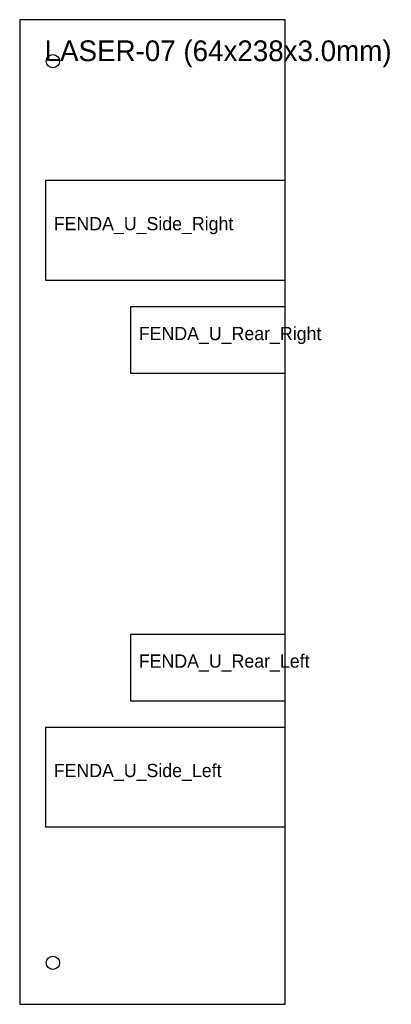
# Model space of a CAD drawing. Header units: metres. Extents: x 0 to 90, y 0 to 238.
import ezdxf

# ---------------------------------------------------------------- set-up
doc = ezdxf.new("R2010")
doc.units = ezdxf.units.M

msp = doc.modelspace()

# ---------------------------------------------------------------- linework, layer by layer
at = {"layer": 'CORTE_EXTERNO'}
for p, q in [((64, 237.5), (0, 237.5)), ((0, 237.5), (0, 0)), ((64, 0), (64, 237.5)), ((0, 0), (64, 0))]:
    msp.add_line(p, q, dxfattribs=at)
at = {"layer": 'CORTE_INTERNO'}
for p, q in [((64, 198.7), (6.2, 198.7)), ((6.2, 198.7), (6.2, 174.7)), ((64, 174.7), (64, 198.7)), ((6.2, 174.7), (64, 174.7)), ((64, 168.2), (26.7, 168.2)), ((26.7, 168.2), (26.7, 152.2)), ((64, 152.2), (64, 168.2)), ((26.7, 152.2), (64, 152.2)), ((64, 89.2), (26.7, 89.2)), ((26.7, 89.2), (26.7, 73.2)), ((64, 73.2), (64, 89.2)), ((26.7, 73.2), (64, 73.2)), ((64, 66.8), (6.2, 66.8)), ((6.2, 66.8), (6.2, 42.8)), ((64, 42.8), (64, 66.8)), ((6.2, 42.8), (64, 42.8))]:
    msp.add_line(p, q, dxfattribs=at)
at = {"layer": 'FUROS_CIRCULARES'}
for centre in [(8, 227.5), (8, 10)]:
    msp.add_circle(centre, 1.6, dxfattribs=at)

# ---------------------------------------------------------------- texts
at = {"layer": 'LEGENDA'}
for s, height, p in [('LASER-07 (64x238x3.0mm)', 5, (6, 227.5)), ('FENDA_U_Side_Right', 3.2, (8.2, 186.7)), ('FENDA_U_Rear_Right', 3.2, (28.7, 160.2)), ('FENDA_U_Rear_Left', 3.2, (28.7, 81.2)), ('FENDA_U_Side_Left', 3.2, (8.2, 54.8))]:
    msp.add_text(s, height=height, dxfattribs=at).set_placement(p)

doc.saveas('drawing.dxf')
